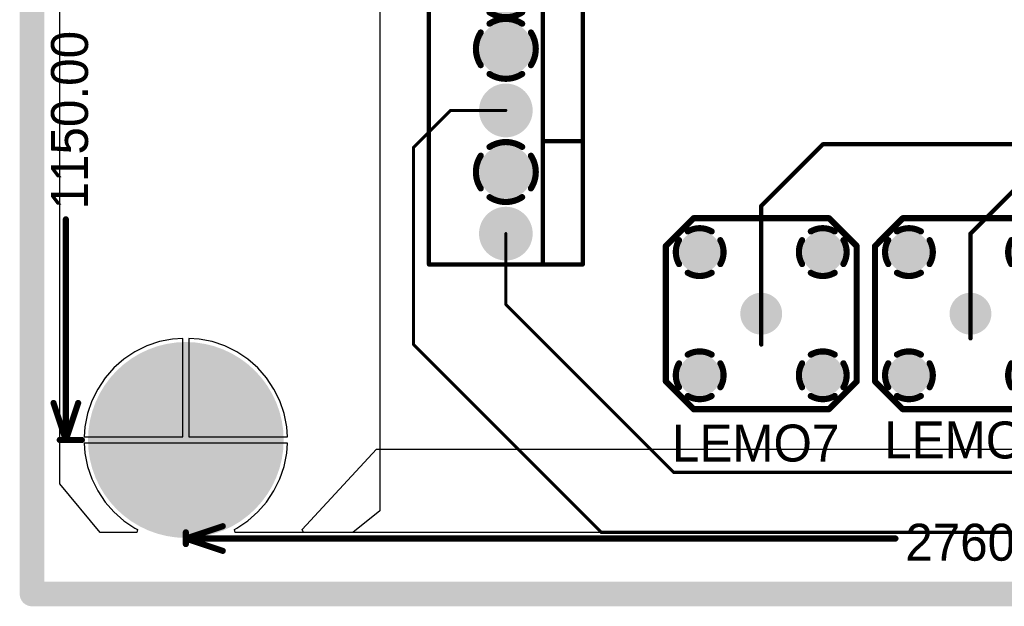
# Model space of a CAD drawing. Extents: x 0.11 to 7.09, y 0.95 to 2.65.
# Tile 1 of 15: x 0.11 to 1.71, y 0.95 to 1.91. Entities that reach past the tile are written whole.
import ezdxf

# ---------------------------------------------------------------- set-up
doc = ezdxf.new("R2010")
doc.units = 0
doc.layers.get('0').update_dxf_attribs({"linetype": 'CONTINUOUS'})
for name, color, linetype in [('BOTTOMLAYER', 5, 'CONTINUOUS'), ('BOTTOMSOLDER', 6, 'CONTINUOUS'), ('INTERNALPLANE1', 76, 'CONTINUOUS'), ('INTERNALPLANE2', 16, 'CONTINUOUS'), ('INTERNALPLANE3', 216, 'CONTINUOUS'), ('INTERNALPLANE4', 136, 'CONTINUOUS'), ('MULTILAYER', 9, 'CONTINUOUS'), ('PADHOLE', 156, 'CONTINUOUS'), ('TOPLAYER', 1, 'CONTINUOUS'), ('TOPOVERLAY', 2, 'CONTINUOUS'), ('TOPSOLDER', 216, 'CONTINUOUS')]:
    doc.layers.add(name, color=color, linetype=linetype)

# ---------------------------------------------------------------- blocks, each defined once
blk = doc.blocks.new('KK6373_1')
at = {"layer": 'BOTTOMLAYER', "const_width": 0.0335}
for points in [[(-0.0168, 0, 1), (0.0168, 0, 1)], [(0.0833, 0, 1), (0.1168, 0, 1)], [(0.1832, 0, 1), (0.2167, 0, 1)], [(0.2833, 0, 1), (0.3167, 0, 1)], [(0.3832, 0, 1), (0.4168, 0, 1)], [(0.4833, 0, 1), (0.5168, 0, 1)]]:
    blk.add_lwpolyline(points, format="xyb", close=True, dxfattribs=at)
at = {"layer": 'BOTTOMSOLDER', "const_width": 0.0375}
for points in [[(-0.0187, 0, 1), (0.0187, 0, 1)], [(0.0813, 0, 1), (0.1187, 0, 1)], [(0.1812, 0, 1), (0.2188, 0, 1)], [(0.2812, 0, 1), (0.3187, 0, 1)], [(0.3812, 0, 1), (0.4188, 0, 1)], [(0.4813, 0, 1), (0.5188, 0, 1)]]:
    blk.add_lwpolyline(points, format="xyb", close=True, dxfattribs=at)
at = {"layer": 'INTERNALPLANE1', "const_width": 0.01}
for points in [[(0.0735, 0.0408, -0.296213), (0.1265, 0.0408)], [(0.0592, -0.0265, -0.296213), (0.0592, 0.0265)], [(0.1408, 0.0265, -0.296213), (0.1408, -0.0265)], [(0.1265, -0.0408, -0.296213), (0.0735, -0.0408)]]:
    blk.add_lwpolyline(points, format="xyb", dxfattribs=at)
at = {"layer": 'INTERNALPLANE1'}
for points, const_width in [([(-0.0218, 0, 1), (0.0218, 0, 1)], 0.0436), ([(0.071, 0.0408, 1), (0.076, 0.0408, 1)], 0.005), ([(0.124, 0.0408, 1), (0.129, 0.0408, 1)], 0.005), ([(0.1782, 0, 1), (0.2218, 0, 1)], 0.0436), ([(0.2782, 0, 1), (0.3218, 0, 1)], 0.0436), ([(0.3782, 0, 1), (0.4218, 0, 1)], 0.0436), ([(0.4782, 0, 1), (0.5218, 0, 1)], 0.0436), ([(0.0567, 0.0265, 1), (0.0617, 0.0265, 1)], 0.005), ([(0.1383, 0.0265, 1), (0.1433, 0.0265, 1)], 0.005), ([(0.0567, -0.0265, 1), (0.0617, -0.0265, 1)], 0.005), ([(0.1383, -0.0265, 1), (0.1433, -0.0265, 1)], 0.005), ([(0.071, -0.0408, 1), (0.076, -0.0408, 1)], 0.005), ([(0.124, -0.0408, 1), (0.129, -0.0408, 1)], 0.005)]:
    blk.add_lwpolyline(points, format="xyb", close=True, dxfattribs=dict(at, const_width=const_width))
at = {"layer": 'INTERNALPLANE2', "const_width": 0.01}
for points in [[(-0.0265, 0.0408, -0.296213), (0.0265, 0.0408)], [(-0.0408, -0.0265, -0.296213), (-0.0408, 0.0265)], [(0.0408, 0.0265, -0.296213), (0.0408, -0.0265)], [(0.0265, -0.0408, -0.296213), (-0.0265, -0.0408)]]:
    blk.add_lwpolyline(points, format="xyb", dxfattribs=at)
at = {"layer": 'INTERNALPLANE2'}
for points, const_width in [([(-0.029, 0.0408, 1), (-0.024, 0.0408, 1)], 0.005), ([(0.024, 0.0408, 1), (0.029, 0.0408, 1)], 0.005), ([(0.0782, 0, 1), (0.1218, 0, 1)], 0.0436), ([(0.1782, 0, 1), (0.2218, 0, 1)], 0.0436), ([(0.2782, 0, 1), (0.3218, 0, 1)], 0.0436), ([(0.3782, 0, 1), (0.4218, 0, 1)], 0.0436), ([(0.4782, 0, 1), (0.5218, 0, 1)], 0.0436), ([(-0.0433, 0.0265, 1), (-0.0383, 0.0265, 1)], 0.005), ([(0.0383, 0.0265, 1), (0.0433, 0.0265, 1)], 0.005), ([(-0.0433, -0.0265, 1), (-0.0383, -0.0265, 1)], 0.005), ([(0.0383, -0.0265, 1), (0.0433, -0.0265, 1)], 0.005), ([(-0.029, -0.0408, 1), (-0.024, -0.0408, 1)], 0.005), ([(0.024, -0.0408, 1), (0.029, -0.0408, 1)], 0.005)]:
    blk.add_lwpolyline(points, format="xyb", close=True, dxfattribs=dict(at, const_width=const_width))
at = {"layer": 'INTERNALPLANE3', "const_width": 0.01}
for points in [[(0.1735, 0.0408, -0.296213), (0.2265, 0.0408)], [(0.1592, -0.0265, -0.296213), (0.1592, 0.0265)], [(0.2408, 0.0265, -0.296213), (0.2408, -0.0265)], [(0.2265, -0.0408, -0.296213), (0.1735, -0.0408)]]:
    blk.add_lwpolyline(points, format="xyb", dxfattribs=at)
at = {"layer": 'INTERNALPLANE3'}
for points, const_width in [([(-0.0218, 0, 1), (0.0218, 0, 1)], 0.0436), ([(0.0782, 0, 1), (0.1218, 0, 1)], 0.0436), ([(0.171, 0.0408, 1), (0.176, 0.0408, 1)], 0.005), ([(0.224, 0.0408, 1), (0.229, 0.0408, 1)], 0.005), ([(0.2782, 0, 1), (0.3218, 0, 1)], 0.0436), ([(0.3782, 0, 1), (0.4218, 0, 1)], 0.0436), ([(0.4782, 0, 1), (0.5218, 0, 1)], 0.0436), ([(0.1567, 0.0265, 1), (0.1617, 0.0265, 1)], 0.005), ([(0.2383, 0.0265, 1), (0.2433, 0.0265, 1)], 0.005), ([(0.1567, -0.0265, 1), (0.1617, -0.0265, 1)], 0.005), ([(0.2383, -0.0265, 1), (0.2433, -0.0265, 1)], 0.005), ([(0.171, -0.0408, 1), (0.176, -0.0408, 1)], 0.005), ([(0.224, -0.0408, 1), (0.229, -0.0408, 1)], 0.005)]:
    blk.add_lwpolyline(points, format="xyb", close=True, dxfattribs=dict(at, const_width=const_width))
at = {"layer": 'INTERNALPLANE4', "const_width": 0.01}
for points in [[(0.3735, 0.0408, -0.296213), (0.4265, 0.0408)], [(0.3592, -0.0265, -0.296213), (0.3592, 0.0265)], [(0.4408, 0.0265, -0.296213), (0.4408, -0.0265)], [(0.4265, -0.0408, -0.296213), (0.3735, -0.0408)]]:
    blk.add_lwpolyline(points, format="xyb", dxfattribs=at)
at = {"layer": 'INTERNALPLANE4'}
for points, const_width in [([(-0.0218, 0, 1), (0.0218, 0, 1)], 0.0436), ([(0.0782, 0, 1), (0.1218, 0, 1)], 0.0436), ([(0.1782, 0, 1), (0.2218, 0, 1)], 0.0436), ([(0.2782, 0, 1), (0.3218, 0, 1)], 0.0436), ([(0.371, 0.0408, 1), (0.376, 0.0408, 1)], 0.005), ([(0.424, 0.0408, 1), (0.429, 0.0408, 1)], 0.005), ([(0.4782, 0, 1), (0.5218, 0, 1)], 0.0436), ([(0.3567, 0.0265, 1), (0.3617, 0.0265, 1)], 0.005), ([(0.4383, 0.0265, 1), (0.4433, 0.0265, 1)], 0.005), ([(0.3567, -0.0265, 1), (0.3617, -0.0265, 1)], 0.005), ([(0.4383, -0.0265, 1), (0.4433, -0.0265, 1)], 0.005), ([(0.371, -0.0408, 1), (0.376, -0.0408, 1)], 0.005), ([(0.424, -0.0408, 1), (0.429, -0.0408, 1)], 0.005)]:
    blk.add_lwpolyline(points, format="xyb", close=True, dxfattribs=dict(at, const_width=const_width))
at = {"layer": 'MULTILAYER', "const_width": 0.0335}
for points in [[(-0.0168, 0, 1), (0.0168, 0, 1)], [(0.0833, 0, 1), (0.1168, 0, 1)], [(0.1832, 0, 1), (0.2167, 0, 1)], [(0.2833, 0, 1), (0.3167, 0, 1)], [(0.3832, 0, 1), (0.4168, 0, 1)], [(0.4833, 0, 1), (0.5168, 0, 1)]]:
    blk.add_lwpolyline(points, format="xyb", close=True, dxfattribs=at)
at = {"layer": 'PADHOLE', "const_width": 0.0236}
for points in [[(-0.0118, 0, 1), (0.0118, 0, 1)], [(0.0882, 0, 1), (0.1118, 0, 1)], [(0.1882, 0, 1), (0.2118, 0, 1)], [(0.2882, 0, 1), (0.3118, 0, 1)], [(0.3882, 0, 1), (0.4118, 0, 1)], [(0.4882, 0, 1), (0.5118, 0, 1)]]:
    blk.add_lwpolyline(points, format="xyb", close=True, dxfattribs=at)
at = {"layer": 'TOPLAYER', "const_width": 0.0335}
for points in [[(-0.0168, 0, 1), (0.0168, 0, 1)], [(0.0833, 0, 1), (0.1168, 0, 1)], [(0.1832, 0, 1), (0.2167, 0, 1)], [(0.2833, 0, 1), (0.3167, 0, 1)], [(0.3832, 0, 1), (0.4168, 0, 1)], [(0.4833, 0, 1), (0.5168, 0, 1)]]:
    blk.add_lwpolyline(points, format="xyb", close=True, dxfattribs=at)
at = {"layer": 'TOPOVERLAY', "const_width": 0.007}
for points in [[(0.55, 0.125), (-0.05, 0.125)], [(-0.05, -0.125), (-0.05, 0.125)], [(0.35, 0.06), (0.35, 0.125)], [(0.55, -0.125), (0.55, 0.125)], [(0.35, 0.06), (-0.05, 0.06)], [(0.55, 0.06), (0.35, 0.06)], [(0.55, -0.125), (-0.05, -0.125)]]:
    blk.add_lwpolyline(points, dxfattribs=at)
at = {"layer": 'TOPOVERLAY', "const_width": 0.0035}
for points in [[(-0.0517, 0.125, 1), (-0.0483, 0.125, 1)], [(-0.0517, 0.125, 1), (-0.0483, 0.125, 1)], [(0.3483, 0.125, 1), (0.3518, 0.125, 1)], [(0.5483, 0.125, 1), (0.5517, 0.125, 1)], [(0.5483, 0.125, 1), (0.5517, 0.125, 1)], [(-0.0517, 0.06, 1), (-0.0483, 0.06, 1)], [(0.3483, 0.06, 1), (0.3518, 0.06, 1)], [(0.3483, 0.06, 1), (0.3518, 0.06, 1)], [(0.3483, 0.06, 1), (0.3518, 0.06, 1)], [(0.5483, 0.06, 1), (0.5517, 0.06, 1)], [(-0.0517, -0.125, 1), (-0.0483, -0.125, 1)], [(-0.0517, -0.125, 1), (-0.0483, -0.125, 1)], [(0.5483, -0.125, 1), (0.5517, -0.125, 1)], [(0.5483, -0.125, 1), (0.5517, -0.125, 1)]]:
    blk.add_lwpolyline(points, format="xyb", close=True, dxfattribs=at)
at = {"layer": 'TOPSOLDER', "const_width": 0.0375}
for points in [[(-0.0187, 0, 1), (0.0187, 0, 1)], [(0.0813, 0, 1), (0.1187, 0, 1)], [(0.1812, 0, 1), (0.2188, 0, 1)], [(0.2812, 0, 1), (0.3187, 0, 1)], [(0.3812, 0, 1), (0.4188, 0, 1)], [(0.4813, 0, 1), (0.5188, 0, 1)]]:
    blk.add_lwpolyline(points, format="xyb", close=True, dxfattribs=at)
blk = doc.blocks.new('LEMO_EPA_00_7')
at = {"layer": 'BOTTOMLAYER', "const_width": 0.03}
for points in [[(-0.115, 0.1, 1), (-0.085, 0.1, 1)], [(0.085, 0.1, 1), (0.115, 0.1, 1)], [(-0.015, 0, 1), (0.015, 0, 1)], [(-0.115, -0.1, 1), (-0.085, -0.1, 1)], [(0.085, -0.1, 1), (0.115, -0.1, 1)]]:
    blk.add_lwpolyline(points, format="xyb", close=True, dxfattribs=at)
at = {"layer": 'BOTTOMSOLDER', "const_width": 0.034}
for points in [[(-0.117, 0.1, 1), (-0.083, 0.1, 1)], [(0.083, 0.1, 1), (0.117, 0.1, 1)], [(-0.017, 0, 1), (0.017, 0, 1)], [(-0.117, -0.1, 1), (-0.083, -0.1, 1)], [(0.083, -0.1, 1), (0.117, -0.1, 1)]]:
    blk.add_lwpolyline(points, format="xyb", close=True, dxfattribs=at)
at = {"layer": 'INTERNALPLANE1', "const_width": 0.0338}
for points in [[(-0.1169, 0.1, 1), (-0.0831, 0.1, 1)], [(0.0831, 0.1, 1), (0.1169, 0.1, 1)], [(-0.0169, 0, 1), (0.0169, 0, 1)], [(-0.1169, -0.1, 1), (-0.0831, -0.1, 1)], [(0.0831, -0.1, 1), (0.1169, -0.1, 1)]]:
    blk.add_lwpolyline(points, format="xyb", close=True, dxfattribs=at)
at = {"layer": 'INTERNALPLANE2', "const_width": 0.01}
for points in [[(-0.1194, 0.1336, -0.267949), (-0.0806, 0.1336)], [(0.0806, 0.1336, -0.267949), (0.1194, 0.1336)], [(-0.1336, 0.0806, -0.267949), (-0.1336, 0.1194)], [(-0.0664, 0.1194, -0.267949), (-0.0664, 0.0806)], [(0.0664, 0.0806, -0.267949), (0.0664, 0.1194)], [(0.1336, 0.1194, -0.267949), (0.1336, 0.0806)], [(-0.0806, 0.0664, -0.267949), (-0.1194, 0.0664)], [(0.1194, 0.0664, -0.267949), (0.0806, 0.0664)], [(-0.1194, -0.0664, -0.267949), (-0.0806, -0.0664)], [(0.0806, -0.0664, -0.267949), (0.1194, -0.0664)], [(-0.1336, -0.1194, -0.267949), (-0.1336, -0.0806)], [(-0.0664, -0.0806, -0.267949), (-0.0664, -0.1194)], [(0.0664, -0.1194, -0.267949), (0.0664, -0.0806)], [(0.1336, -0.0806, -0.267949), (0.1336, -0.1194)], [(-0.0806, -0.1336, -0.267949), (-0.1194, -0.1336)], [(0.1194, -0.1336, -0.267949), (0.0806, -0.1336)]]:
    blk.add_lwpolyline(points, format="xyb", dxfattribs=at)
at = {"layer": 'INTERNALPLANE2'}
for points, const_width in [([(-0.1219, 0.1336, 1), (-0.1169, 0.1336, 1)], 0.005), ([(-0.0831, 0.1336, 1), (-0.0781, 0.1336, 1)], 0.005), ([(0.0781, 0.1336, 1), (0.0831, 0.1336, 1)], 0.005), ([(0.1169, 0.1336, 1), (0.1219, 0.1336, 1)], 0.005), ([(-0.1361, 0.1194, 1), (-0.1311, 0.1194, 1)], 0.005), ([(-0.0689, 0.1194, 1), (-0.0639, 0.1194, 1)], 0.005), ([(0.0639, 0.1194, 1), (0.0689, 0.1194, 1)], 0.005), ([(0.1311, 0.1194, 1), (0.1361, 0.1194, 1)], 0.005), ([(-0.1361, 0.0806, 1), (-0.1311, 0.0806, 1)], 0.005), ([(-0.0689, 0.0806, 1), (-0.0639, 0.0806, 1)], 0.005), ([(0.0639, 0.0806, 1), (0.0689, 0.0806, 1)], 0.005), ([(0.1311, 0.0806, 1), (0.1361, 0.0806, 1)], 0.005), ([(-0.1219, 0.0664, 1), (-0.1169, 0.0664, 1)], 0.005), ([(-0.0831, 0.0664, 1), (-0.0781, 0.0664, 1)], 0.005), ([(0.0781, 0.0664, 1), (0.0831, 0.0664, 1)], 0.005), ([(0.1169, 0.0664, 1), (0.1219, 0.0664, 1)], 0.005), ([(-0.0169, 0, 1), (0.0169, 0, 1)], 0.0338), ([(-0.1219, -0.0664, 1), (-0.1169, -0.0664, 1)], 0.005), ([(-0.0831, -0.0664, 1), (-0.0781, -0.0664, 1)], 0.005), ([(0.0781, -0.0664, 1), (0.0831, -0.0664, 1)], 0.005), ([(0.1169, -0.0664, 1), (0.1219, -0.0664, 1)], 0.005), ([(-0.1361, -0.0806, 1), (-0.1311, -0.0806, 1)], 0.005), ([(-0.0689, -0.0806, 1), (-0.0639, -0.0806, 1)], 0.005), ([(0.0639, -0.0806, 1), (0.0689, -0.0806, 1)], 0.005), ([(0.1311, -0.0806, 1), (0.1361, -0.0806, 1)], 0.005), ([(-0.1361, -0.1194, 1), (-0.1311, -0.1194, 1)], 0.005), ([(-0.0689, -0.1194, 1), (-0.0639, -0.1194, 1)], 0.005), ([(0.0639, -0.1194, 1), (0.0689, -0.1194, 1)], 0.005), ([(0.1311, -0.1194, 1), (0.1361, -0.1194, 1)], 0.005), ([(-0.1219, -0.1336, 1), (-0.1169, -0.1336, 1)], 0.005), ([(-0.0831, -0.1336, 1), (-0.0781, -0.1336, 1)], 0.005), ([(0.0781, -0.1336, 1), (0.0831, -0.1336, 1)], 0.005), ([(0.1169, -0.1336, 1), (0.1219, -0.1336, 1)], 0.005)]:
    blk.add_lwpolyline(points, format="xyb", close=True, dxfattribs=dict(at, const_width=const_width))
at = {"layer": 'INTERNALPLANE3', "const_width": 0.0338}
for points in [[(-0.1169, 0.1, 1), (-0.0831, 0.1, 1)], [(0.0831, 0.1, 1), (0.1169, 0.1, 1)], [(-0.0169, 0, 1), (0.0169, 0, 1)], [(-0.1169, -0.1, 1), (-0.0831, -0.1, 1)], [(0.0831, -0.1, 1), (0.1169, -0.1, 1)]]:
    blk.add_lwpolyline(points, format="xyb", close=True, dxfattribs=at)
at = {"layer": 'INTERNALPLANE4', "const_width": 0.0338}
for points in [[(-0.1169, 0.1, 1), (-0.0831, 0.1, 1)], [(0.0831, 0.1, 1), (0.1169, 0.1, 1)], [(-0.0169, 0, 1), (0.0169, 0, 1)], [(-0.1169, -0.1, 1), (-0.0831, -0.1, 1)], [(0.0831, -0.1, 1), (0.1169, -0.1, 1)]]:
    blk.add_lwpolyline(points, format="xyb", close=True, dxfattribs=at)
at = {"layer": 'MULTILAYER', "const_width": 0.03}
for points in [[(-0.115, 0.1, 1), (-0.085, 0.1, 1)], [(0.085, 0.1, 1), (0.115, 0.1, 1)], [(-0.015, 0, 1), (0.015, 0, 1)], [(-0.115, -0.1, 1), (-0.085, -0.1, 1)], [(0.085, -0.1, 1), (0.115, -0.1, 1)]]:
    blk.add_lwpolyline(points, format="xyb", close=True, dxfattribs=at)
at = {"layer": 'PADHOLE', "const_width": 0.0138}
for points in [[(-0.1069, 0.1, 1), (-0.0931, 0.1, 1)], [(0.0931, 0.1, 1), (0.1069, 0.1, 1)], [(-0.0069, 0, 1), (0.0069, 0, 1)], [(-0.1069, -0.1, 1), (-0.0931, -0.1, 1)], [(0.0931, -0.1, 1), (0.1069, -0.1, 1)]]:
    blk.add_lwpolyline(points, format="xyb", close=True, dxfattribs=at)
at = {"layer": 'TOPLAYER', "const_width": 0.03}
for points in [[(-0.115, 0.1, 1), (-0.085, 0.1, 1)], [(0.085, 0.1, 1), (0.115, 0.1, 1)], [(-0.015, 0, 1), (0.015, 0, 1)], [(-0.115, -0.1, 1), (-0.085, -0.1, 1)], [(0.085, -0.1, 1), (0.115, -0.1, 1)]]:
    blk.add_lwpolyline(points, format="xyb", close=True, dxfattribs=at)
at = {"layer": 'TOPOVERLAY', "const_width": 0.01}
for points in [[(-0.155, 0.11), (-0.11, 0.155)], [(-0.11, 0.155), (0.11, 0.155)], [(0.11, 0.155), (0.155, 0.11)], [(-0.155, -0.11), (-0.155, 0.11)], [(0.155, -0.11), (0.155, 0.11)], [(-0.155, -0.11), (-0.11, -0.155)], [(0.11, -0.155), (0.155, -0.11)], [(-0.11, -0.155), (0.11, -0.155)]]:
    blk.add_lwpolyline(points, dxfattribs=at)
at = {"layer": 'TOPOVERLAY', "const_width": 0.005}
for points in [[(-0.1125, 0.155, 1), (-0.1075, 0.155, 1)], [(-0.1125, 0.155, 1), (-0.1075, 0.155, 1)], [(0.1075, 0.155, 1), (0.1125, 0.155, 1)], [(0.1075, 0.155, 1), (0.1125, 0.155, 1)], [(-0.1575, 0.11, 1), (-0.1525, 0.11, 1)], [(-0.1575, 0.11, 1), (-0.1525, 0.11, 1)], [(0.1525, 0.11, 1), (0.1575, 0.11, 1)], [(0.1525, 0.11, 1), (0.1575, 0.11, 1)], [(-0.1575, -0.11, 1), (-0.1525, -0.11, 1)], [(-0.1575, -0.11, 1), (-0.1525, -0.11, 1)], [(0.1525, -0.11, 1), (0.1575, -0.11, 1)], [(0.1525, -0.11, 1), (0.1575, -0.11, 1)], [(-0.1125, -0.155, 1), (-0.1075, -0.155, 1)], [(-0.1125, -0.155, 1), (-0.1075, -0.155, 1)], [(0.1075, -0.155, 1), (0.1125, -0.155, 1)], [(0.1075, -0.155, 1), (0.1125, -0.155, 1)]]:
    blk.add_lwpolyline(points, format="xyb", close=True, dxfattribs=at)
at = {"layer": 'TOPSOLDER', "const_width": 0.034}
for points in [[(-0.117, 0.1, 1), (-0.083, 0.1, 1)], [(0.083, 0.1, 1), (0.117, 0.1, 1)], [(-0.017, 0, 1), (0.017, 0, 1)], [(-0.117, -0.1, 1), (-0.083, -0.1, 1)], [(0.083, -0.1, 1), (0.117, -0.1, 1)]]:
    blk.add_lwpolyline(points, format="xyb", close=True, dxfattribs=at)
blk = doc.blocks.new('LEMO_EPA_00_8')
at = {"layer": 'BOTTOMLAYER', "const_width": 0.03}
for points in [[(-0.115, 0.1, 1), (-0.085, 0.1, 1)], [(0.085, 0.1, 1), (0.115, 0.1, 1)], [(-0.015, 0, 1), (0.015, 0, 1)], [(-0.115, -0.1, 1), (-0.085, -0.1, 1)], [(0.085, -0.1, 1), (0.115, -0.1, 1)]]:
    blk.add_lwpolyline(points, format="xyb", close=True, dxfattribs=at)
at = {"layer": 'BOTTOMSOLDER', "const_width": 0.034}
for points in [[(-0.117, 0.1, 1), (-0.083, 0.1, 1)], [(0.083, 0.1, 1), (0.117, 0.1, 1)], [(-0.017, 0, 1), (0.017, 0, 1)], [(-0.117, -0.1, 1), (-0.083, -0.1, 1)], [(0.083, -0.1, 1), (0.117, -0.1, 1)]]:
    blk.add_lwpolyline(points, format="xyb", close=True, dxfattribs=at)
at = {"layer": 'INTERNALPLANE1', "const_width": 0.0338}
for points in [[(-0.1169, 0.1, 1), (-0.0831, 0.1, 1)], [(0.0831, 0.1, 1), (0.1169, 0.1, 1)], [(-0.0169, 0, 1), (0.0169, 0, 1)], [(-0.1169, -0.1, 1), (-0.0831, -0.1, 1)], [(0.0831, -0.1, 1), (0.1169, -0.1, 1)]]:
    blk.add_lwpolyline(points, format="xyb", close=True, dxfattribs=at)
at = {"layer": 'INTERNALPLANE2', "const_width": 0.01}
for points in [[(-0.1194, 0.1336, -0.267949), (-0.0806, 0.1336)], [(0.0806, 0.1336, -0.267949), (0.1194, 0.1336)], [(-0.1336, 0.0806, -0.267949), (-0.1336, 0.1194)], [(-0.0664, 0.1194, -0.267949), (-0.0664, 0.0806)], [(0.0664, 0.0806, -0.267949), (0.0664, 0.1194)], [(0.1336, 0.1194, -0.267949), (0.1336, 0.0806)], [(-0.0806, 0.0664, -0.267949), (-0.1194, 0.0664)], [(0.1194, 0.0664, -0.267949), (0.0806, 0.0664)], [(-0.1194, -0.0664, -0.267949), (-0.0806, -0.0664)], [(0.0806, -0.0664, -0.267949), (0.1194, -0.0664)], [(-0.1336, -0.1194, -0.267949), (-0.1336, -0.0806)], [(-0.0664, -0.0806, -0.267949), (-0.0664, -0.1194)], [(0.0664, -0.1194, -0.267949), (0.0664, -0.0806)], [(0.1336, -0.0806, -0.267949), (0.1336, -0.1194)], [(-0.0806, -0.1336, -0.267949), (-0.1194, -0.1336)], [(0.1194, -0.1336, -0.267949), (0.0806, -0.1336)]]:
    blk.add_lwpolyline(points, format="xyb", dxfattribs=at)
at = {"layer": 'INTERNALPLANE2'}
for points, const_width in [([(-0.1219, 0.1336, 1), (-0.1169, 0.1336, 1)], 0.005), ([(-0.0831, 0.1336, 1), (-0.0781, 0.1336, 1)], 0.005), ([(0.0781, 0.1336, 1), (0.0831, 0.1336, 1)], 0.005), ([(0.1169, 0.1336, 1), (0.1219, 0.1336, 1)], 0.005), ([(-0.1361, 0.1194, 1), (-0.1311, 0.1194, 1)], 0.005), ([(-0.0689, 0.1194, 1), (-0.0639, 0.1194, 1)], 0.005), ([(0.0639, 0.1194, 1), (0.0689, 0.1194, 1)], 0.005), ([(0.1311, 0.1194, 1), (0.1361, 0.1194, 1)], 0.005), ([(-0.1361, 0.0806, 1), (-0.1311, 0.0806, 1)], 0.005), ([(-0.0689, 0.0806, 1), (-0.0639, 0.0806, 1)], 0.005), ([(0.0639, 0.0806, 1), (0.0689, 0.0806, 1)], 0.005), ([(0.1311, 0.0806, 1), (0.1361, 0.0806, 1)], 0.005), ([(-0.1219, 0.0664, 1), (-0.1169, 0.0664, 1)], 0.005), ([(-0.0831, 0.0664, 1), (-0.0781, 0.0664, 1)], 0.005), ([(0.0781, 0.0664, 1), (0.0831, 0.0664, 1)], 0.005), ([(0.1169, 0.0664, 1), (0.1219, 0.0664, 1)], 0.005), ([(-0.0169, 0, 1), (0.0169, 0, 1)], 0.0338), ([(-0.1219, -0.0664, 1), (-0.1169, -0.0664, 1)], 0.005), ([(-0.0831, -0.0664, 1), (-0.0781, -0.0664, 1)], 0.005), ([(0.0781, -0.0664, 1), (0.0831, -0.0664, 1)], 0.005), ([(0.1169, -0.0664, 1), (0.1219, -0.0664, 1)], 0.005), ([(-0.1361, -0.0806, 1), (-0.1311, -0.0806, 1)], 0.005), ([(-0.0689, -0.0806, 1), (-0.0639, -0.0806, 1)], 0.005), ([(0.0639, -0.0806, 1), (0.0689, -0.0806, 1)], 0.005), ([(0.1311, -0.0806, 1), (0.1361, -0.0806, 1)], 0.005), ([(-0.1361, -0.1194, 1), (-0.1311, -0.1194, 1)], 0.005), ([(-0.0689, -0.1194, 1), (-0.0639, -0.1194, 1)], 0.005), ([(0.0639, -0.1194, 1), (0.0689, -0.1194, 1)], 0.005), ([(0.1311, -0.1194, 1), (0.1361, -0.1194, 1)], 0.005), ([(-0.1219, -0.1336, 1), (-0.1169, -0.1336, 1)], 0.005), ([(-0.0831, -0.1336, 1), (-0.0781, -0.1336, 1)], 0.005), ([(0.0781, -0.1336, 1), (0.0831, -0.1336, 1)], 0.005), ([(0.1169, -0.1336, 1), (0.1219, -0.1336, 1)], 0.005)]:
    blk.add_lwpolyline(points, format="xyb", close=True, dxfattribs=dict(at, const_width=const_width))
at = {"layer": 'INTERNALPLANE3', "const_width": 0.0338}
for points in [[(-0.1169, 0.1, 1), (-0.0831, 0.1, 1)], [(0.0831, 0.1, 1), (0.1169, 0.1, 1)], [(-0.0169, 0, 1), (0.0169, 0, 1)], [(-0.1169, -0.1, 1), (-0.0831, -0.1, 1)], [(0.0831, -0.1, 1), (0.1169, -0.1, 1)]]:
    blk.add_lwpolyline(points, format="xyb", close=True, dxfattribs=at)
at = {"layer": 'INTERNALPLANE4', "const_width": 0.0338}
for points in [[(-0.1169, 0.1, 1), (-0.0831, 0.1, 1)], [(0.0831, 0.1, 1), (0.1169, 0.1, 1)], [(-0.0169, 0, 1), (0.0169, 0, 1)], [(-0.1169, -0.1, 1), (-0.0831, -0.1, 1)], [(0.0831, -0.1, 1), (0.1169, -0.1, 1)]]:
    blk.add_lwpolyline(points, format="xyb", close=True, dxfattribs=at)
at = {"layer": 'MULTILAYER', "const_width": 0.03}
for points in [[(-0.115, 0.1, 1), (-0.085, 0.1, 1)], [(0.085, 0.1, 1), (0.115, 0.1, 1)], [(-0.015, 0, 1), (0.015, 0, 1)], [(-0.115, -0.1, 1), (-0.085, -0.1, 1)], [(0.085, -0.1, 1), (0.115, -0.1, 1)]]:
    blk.add_lwpolyline(points, format="xyb", close=True, dxfattribs=at)
at = {"layer": 'PADHOLE', "const_width": 0.0138}
for points in [[(-0.1069, 0.1, 1), (-0.0931, 0.1, 1)], [(0.0931, 0.1, 1), (0.1069, 0.1, 1)], [(-0.0069, 0, 1), (0.0069, 0, 1)], [(-0.1069, -0.1, 1), (-0.0931, -0.1, 1)], [(0.0931, -0.1, 1), (0.1069, -0.1, 1)]]:
    blk.add_lwpolyline(points, format="xyb", close=True, dxfattribs=at)
at = {"layer": 'TOPLAYER', "const_width": 0.03}
for points in [[(-0.115, 0.1, 1), (-0.085, 0.1, 1)], [(0.085, 0.1, 1), (0.115, 0.1, 1)], [(-0.015, 0, 1), (0.015, 0, 1)], [(-0.115, -0.1, 1), (-0.085, -0.1, 1)], [(0.085, -0.1, 1), (0.115, -0.1, 1)]]:
    blk.add_lwpolyline(points, format="xyb", close=True, dxfattribs=at)
at = {"layer": 'TOPOVERLAY', "const_width": 0.01}
for points in [[(-0.155, 0.11), (-0.11, 0.155)], [(-0.11, 0.155), (0.11, 0.155)], [(0.11, 0.155), (0.155, 0.11)], [(-0.155, -0.11), (-0.155, 0.11)], [(0.155, -0.11), (0.155, 0.11)], [(-0.155, -0.11), (-0.11, -0.155)], [(0.11, -0.155), (0.155, -0.11)], [(-0.11, -0.155), (0.11, -0.155)]]:
    blk.add_lwpolyline(points, dxfattribs=at)
at = {"layer": 'TOPOVERLAY', "const_width": 0.005}
for points in [[(-0.1125, 0.155, 1), (-0.1075, 0.155, 1)], [(-0.1125, 0.155, 1), (-0.1075, 0.155, 1)], [(0.1075, 0.155, 1), (0.1125, 0.155, 1)], [(0.1075, 0.155, 1), (0.1125, 0.155, 1)], [(-0.1575, 0.11, 1), (-0.1525, 0.11, 1)], [(-0.1575, 0.11, 1), (-0.1525, 0.11, 1)], [(0.1525, 0.11, 1), (0.1575, 0.11, 1)], [(0.1525, 0.11, 1), (0.1575, 0.11, 1)], [(-0.1575, -0.11, 1), (-0.1525, -0.11, 1)], [(-0.1575, -0.11, 1), (-0.1525, -0.11, 1)], [(0.1525, -0.11, 1), (0.1575, -0.11, 1)], [(0.1525, -0.11, 1), (0.1575, -0.11, 1)], [(-0.1125, -0.155, 1), (-0.1075, -0.155, 1)], [(-0.1125, -0.155, 1), (-0.1075, -0.155, 1)], [(0.1075, -0.155, 1), (0.1125, -0.155, 1)], [(0.1075, -0.155, 1), (0.1125, -0.155, 1)]]:
    blk.add_lwpolyline(points, format="xyb", close=True, dxfattribs=at)
at = {"layer": 'TOPSOLDER', "const_width": 0.034}
for points in [[(-0.117, 0.1, 1), (-0.083, 0.1, 1)], [(0.083, 0.1, 1), (0.117, 0.1, 1)], [(-0.017, 0, 1), (0.017, 0, 1)], [(-0.117, -0.1, 1), (-0.083, -0.1, 1)], [(0.083, -0.1, 1), (0.117, -0.1, 1)]]:
    blk.add_lwpolyline(points, format="xyb", close=True, dxfattribs=at)

msp = doc.modelspace()

# ---------------------------------------------------------------- linework, layer by layer
at = {"layer": 'BOTTOMLAYER'}
for points, const_width in [([(0.75, 1.7), (0.81, 1.76)], 0.005), ([(0.81, 1.76), (0.9, 1.76)], 0.005), ([(0.75, 1.38), (0.75, 1.7)], 0.005), ([(1.655, 1.56), (1.785, 1.69)], 0.007), ([(0.9, 1.445), (0.9, 1.56)], 0.005), ([(1.655, 1.39), (1.655, 1.56)], 0.007), ([(0.9, 1.445), (1.1725, 1.1725)], 0.005), ([(0.75, 1.38), (1.055, 1.075)], 0.005), ([(1.1725, 1.1725), (2.8475, 1.1725)], 0.005), ([(1.055, 1.075), (3.769, 1.075)], 0.005)]:
    msp.add_lwpolyline(points, dxfattribs=dict(at, const_width=const_width))
for points, const_width in [([(0.8087, 1.76, 1), (0.8113, 1.76, 1)], 0.0025), ([(0.8087, 1.76, 1), (0.8113, 1.76, 1)], 0.0025), ([(0.8988, 1.76, 1), (0.9012, 1.76, 1)], 0.0025), ([(0.7488, 1.7, 1), (0.7512, 1.7, 1)], 0.0025), ([(0.7488, 1.7, 1), (0.7512, 1.7, 1)], 0.0025), ([(0.8988, 1.56, 1), (0.9012, 1.56, 1)], 0.0025), ([(1.6533, 1.56, 1), (1.6567, 1.56, 1)], 0.0035), ([(1.6533, 1.56, 1), (1.6567, 1.56, 1)], 0.0035), ([(0.8988, 1.445, 1), (0.9012, 1.445, 1)], 0.0025), ([(0.8988, 1.445, 1), (0.9012, 1.445, 1)], 0.0025), ([(1.6533, 1.39, 1), (1.6567, 1.39, 1)], 0.0035), ([(0.3025, 1.225, 1), (0.4575, 1.225, 1)], 0.155), ([(0.7488, 1.38, 1), (0.7512, 1.38, 1)], 0.0025), ([(0.7488, 1.38, 1), (0.7512, 1.38, 1)], 0.0025), ([(1.1712, 1.1725, 1), (1.1738, 1.1725, 1)], 0.0025), ([(1.1712, 1.1725, 1), (1.1738, 1.1725, 1)], 0.0025), ([(1.0537, 1.075, 1), (1.0562, 1.075, 1)], 0.0025), ([(1.0537, 1.075, 1), (1.0562, 1.075, 1)], 0.0025)]:
    msp.add_lwpolyline(points, format="xyb", close=True, dxfattribs=dict(at, const_width=const_width))
at = {"layer": 'BOTTOMSOLDER', "const_width": 0.159}
msp.add_lwpolyline([(0.3005, 1.225, 1), (0.4595, 1.225, 1)], format="xyb", close=True, dxfattribs=at)
at = {"layer": 'INTERNALPLANE1', "const_width": 0.04}
for points in [[(0.13, 0.975), (0.13, 2.625)], [(0.13, 0.975), (7.07, 0.975)]]:
    msp.add_lwpolyline(points, dxfattribs=at)
at = {"layer": 'INTERNALPLANE1'}
for points, const_width in [([(0.3355, 1.225, 1), (0.4245, 1.225, 1)], 0.089), ([(0.12, 0.975, 1), (0.14, 0.975, 1)], 0.02), ([(0.12, 0.975, 1), (0.14, 0.975, 1)], 0.02)]:
    msp.add_lwpolyline(points, format="xyb", close=True, dxfattribs=dict(at, const_width=const_width))
at = {"layer": 'INTERNALPLANE2', "const_width": 0.04}
for points in [[(0.13, 0.975), (0.13, 2.625)], [(0.13, 0.975), (7.07, 0.975)]]:
    msp.add_lwpolyline(points, dxfattribs=at)
at = {"layer": 'INTERNALPLANE2'}
for points, const_width in [([(0.3355, 1.225, 1), (0.4245, 1.225, 1)], 0.089), ([(0.12, 0.975, 1), (0.14, 0.975, 1)], 0.02), ([(0.12, 0.975, 1), (0.14, 0.975, 1)], 0.02)]:
    msp.add_lwpolyline(points, format="xyb", close=True, dxfattribs=dict(at, const_width=const_width))
at = {"layer": 'INTERNALPLANE3', "const_width": 0.04}
for points in [[(0.13, 0.975), (0.13, 2.625)], [(0.13, 0.975), (7.07, 0.975)]]:
    msp.add_lwpolyline(points, dxfattribs=at)
at = {"layer": 'INTERNALPLANE3'}
for points, const_width in [([(0.3355, 1.225, 1), (0.4245, 1.225, 1)], 0.089), ([(0.12, 0.975, 1), (0.14, 0.975, 1)], 0.02), ([(0.12, 0.975, 1), (0.14, 0.975, 1)], 0.02)]:
    msp.add_lwpolyline(points, format="xyb", close=True, dxfattribs=dict(at, const_width=const_width))
at = {"layer": 'INTERNALPLANE4', "const_width": 0.04}
for points in [[(0.13, 0.975), (0.13, 2.625)], [(0.13, 0.975), (7.07, 0.975)]]:
    msp.add_lwpolyline(points, dxfattribs=at)
at = {"layer": 'INTERNALPLANE4'}
for points, const_width in [([(0.3355, 1.225, 1), (0.4245, 1.225, 1)], 0.089), ([(0.12, 0.975, 1), (0.14, 0.975, 1)], 0.02), ([(0.12, 0.975, 1), (0.14, 0.975, 1)], 0.02)]:
    msp.add_lwpolyline(points, format="xyb", close=True, dxfattribs=dict(at, const_width=const_width))
at = {"layer": 'MULTILAYER', "const_width": 0.155}
msp.add_lwpolyline([(0.3025, 1.225, 1), (0.4575, 1.225, 1)], format="xyb", close=True, dxfattribs=at)
at = {"layer": 'PADHOLE', "const_width": 0.069}
msp.add_lwpolyline([(0.3455, 1.225, 1), (0.4145, 1.225, 1)], format="xyb", close=True, dxfattribs=at)
at = {"layer": 'TOPLAYER'}
for p, q in [((0.175, 1.154), (0.175, 2.425)), ((0.695, 2.385), (0.695, 1.11)), ((0.3167, 1.3778), (0.2973, 1.3682)), ((0.3372, 1.3847), (0.3167, 1.3778)), ((0.3584, 1.3889), (0.3372, 1.3847)), ((0.375, 1.39), (0.3584, 1.3889)), ((0.375, 1.23), (0.375, 1.39)), ((0.4016, 1.3889), (0.385, 1.39)), ((0.385, 1.39), (0.385, 1.23)), ((0.4228, 1.3847), (0.4016, 1.3889)), ((0.4433, 1.3778), (0.4228, 1.3847)), ((0.4627, 1.3682), (0.4433, 1.3778)), ((0.2973, 1.3682), (0.2793, 1.3562)), ((0.4807, 1.3562), (0.4627, 1.3682)), ((0.2793, 1.3562), (0.2631, 1.3419)), ((0.4969, 1.3419), (0.4807, 1.3562)), ((0.2631, 1.3419), (0.2488, 1.3257)), ((0.5112, 1.3257), (0.4969, 1.3419)), ((0.2488, 1.3257), (0.2368, 1.3077)), ((0.5232, 1.3077), (0.5112, 1.3257)), ((0.2368, 1.3077), (0.2272, 1.2883)), ((0.5328, 1.2883), (0.5232, 1.3077)), ((0.2272, 1.2883), (0.2203, 1.2678)), ((0.5397, 1.2678), (0.5328, 1.2883)), ((0.2203, 1.2678), (0.2161, 1.2466)), ((0.5439, 1.2466), (0.5397, 1.2678)), ((0.2161, 1.2466), (0.215, 1.23)), ((0.545, 1.23), (0.5439, 1.2466)), ((0.215, 1.23), (0.375, 1.23)), ((0.545, 1.22), (0.215, 1.22)), ((0.215, 1.22), (0.2161, 1.2034)), ((0.385, 1.23), (0.545, 1.23)), ((0.5439, 1.2034), (0.545, 1.22)), ((0.2161, 1.2034), (0.2203, 1.1822)), ((0.5397, 1.1822), (0.5439, 1.2034)), ((0.5692, 1.0796), (0.69, 1.21)), ((0.69, 1.21), (2.79, 1.21)), ((0.2203, 1.1822), (0.2272, 1.1617)), ((0.5328, 1.1617), (0.5397, 1.1822)), ((0.2408, 1.075), (0.175, 1.154)), ((0.2272, 1.1617), (0.2368, 1.1423)), ((0.5232, 1.1423), (0.5328, 1.1617)), ((0.2368, 1.1423), (0.2488, 1.1243)), ((0.5112, 1.1243), (0.5232, 1.1423)), ((0.2488, 1.1243), (0.2631, 1.1081)), ((0.4969, 1.1081), (0.5112, 1.1243)), ((0.2631, 1.1081), (0.2793, 1.0938)), ((0.4807, 1.0938), (0.4969, 1.1081)), ((0.695, 1.11), (0.6512, 1.075)), ((0.2793, 1.0938), (0.2973, 1.0818)), ((0.4627, 1.0818), (0.4807, 1.0938)), ((0.3001, 1.075), (0.2408, 1.075)), ((0.2973, 1.0818), (0.3012, 1.0799)), ((0.3012, 1.0799), (0.3001, 1.075)), ((0.4588, 1.0799), (0.4627, 1.0818)), ((0.4599, 1.075), (0.4588, 1.0799)), ((0.6512, 1.075), (0.4599, 1.075)), ((0.5712, 1.075), (0.5692, 1.0796)), ((3.255, 1.075), (0.5712, 1.075))]:
    msp.add_line(p, q, dxfattribs=at)
at = {"layer": 'TOPLAYER', "const_width": 0.007}
for points in [[(1.315, 1.605), (1.415, 1.705)], [(1.415, 1.705), (1.93, 1.705)], [(1.315, 1.38), (1.315, 1.605)]]:
    msp.add_lwpolyline(points, dxfattribs=at)
at = {"layer": 'TOPLAYER'}
for points, const_width in [([(1.4132, 1.705, 1), (1.4167, 1.705, 1)], 0.0035), ([(1.4132, 1.705, 1), (1.4167, 1.705, 1)], 0.0035), ([(1.3133, 1.605, 1), (1.3168, 1.605, 1)], 0.0035), ([(1.3133, 1.605, 1), (1.3168, 1.605, 1)], 0.0035), ([(0.3025, 1.225, 1), (0.4575, 1.225, 1)], 0.155), ([(1.3133, 1.38, 1), (1.3168, 1.38, 1)], 0.0035)]:
    msp.add_lwpolyline(points, format="xyb", close=True, dxfattribs=dict(at, const_width=const_width))
at = {"layer": 'TOPOVERLAY', "const_width": 0.01}
for points in [[(0.185, 1.225), (0.185, 1.5831)], [(0.165, 1.285), (0.185, 1.225)], [(0.185, 1.225), (0.205, 1.285)], [(0.175, 1.225), (0.211, 1.225)], [(0.38, 1.065), (0.44, 1.085)], [(0.38, 1.056), (0.38, 1.075)], [(0.38, 1.065), (1.5331, 1.065)], [(0.38, 1.065), (0.44, 1.045)]]:
    msp.add_lwpolyline(points, dxfattribs=at)
at = {"layer": 'TOPOVERLAY', "const_width": 0.005}
for points in [[(0.1825, 1.5831, 1), (0.1875, 1.5831, 1)], [(0.1625, 1.285, 1), (0.1675, 1.285, 1)], [(0.2025, 1.285, 1), (0.2075, 1.285, 1)], [(0.1725, 1.225, 1), (0.1775, 1.225, 1)], [(0.1825, 1.225, 1), (0.1875, 1.225, 1)], [(0.1825, 1.225, 1), (0.1875, 1.225, 1)], [(0.1825, 1.225, 1), (0.1875, 1.225, 1)], [(0.2085, 1.225, 1), (0.2135, 1.225, 1)], [(0.4375, 1.085, 1), (0.4425, 1.085, 1)], [(0.3775, 1.075, 1), (0.3825, 1.075, 1)], [(0.3775, 1.065, 1), (0.3825, 1.065, 1)], [(0.3775, 1.065, 1), (0.3825, 1.065, 1)], [(0.3775, 1.065, 1), (0.3825, 1.065, 1)], [(0.3775, 1.056, 1), (0.3825, 1.056, 1)], [(1.5306, 1.065, 1), (1.5356, 1.065, 1)], [(0.4375, 1.045, 1), (0.4425, 1.045, 1)]]:
    msp.add_lwpolyline(points, format="xyb", close=True, dxfattribs=at)
at = {"layer": 'TOPSOLDER', "const_width": 0.159}
msp.add_lwpolyline([(0.3005, 1.225, 1), (0.4595, 1.225, 1)], format="xyb", close=True, dxfattribs=at)

# ---------------------------------------------------------------- block references
at = {"rotation": 270}
msp.add_blockref('KK6373_1', (0.9, 2.06), dxfattribs=at)
for name, p in [('LEMO_EPA_00_8', (1.315, 1.43)), ('LEMO_EPA_00_7', (1.655, 1.43))]:
    msp.add_blockref(name, p)

# ---------------------------------------------------------------- texts
at = {"layer": 'TOPOVERLAY'}
msp.add_text('1150.00', height=0.06, rotation=90, dxfattribs=at).set_placement((0.221, 1.5991))
for s, p in [('LEMO7', (1.17, 1.19)), ('LEMO8', (1.515, 1.195)), ('2760.00', (1.5491, 1.029))]:
    msp.add_text(s, height=0.06, dxfattribs=at).set_placement(p)

doc.saveas('drawing.dxf')
